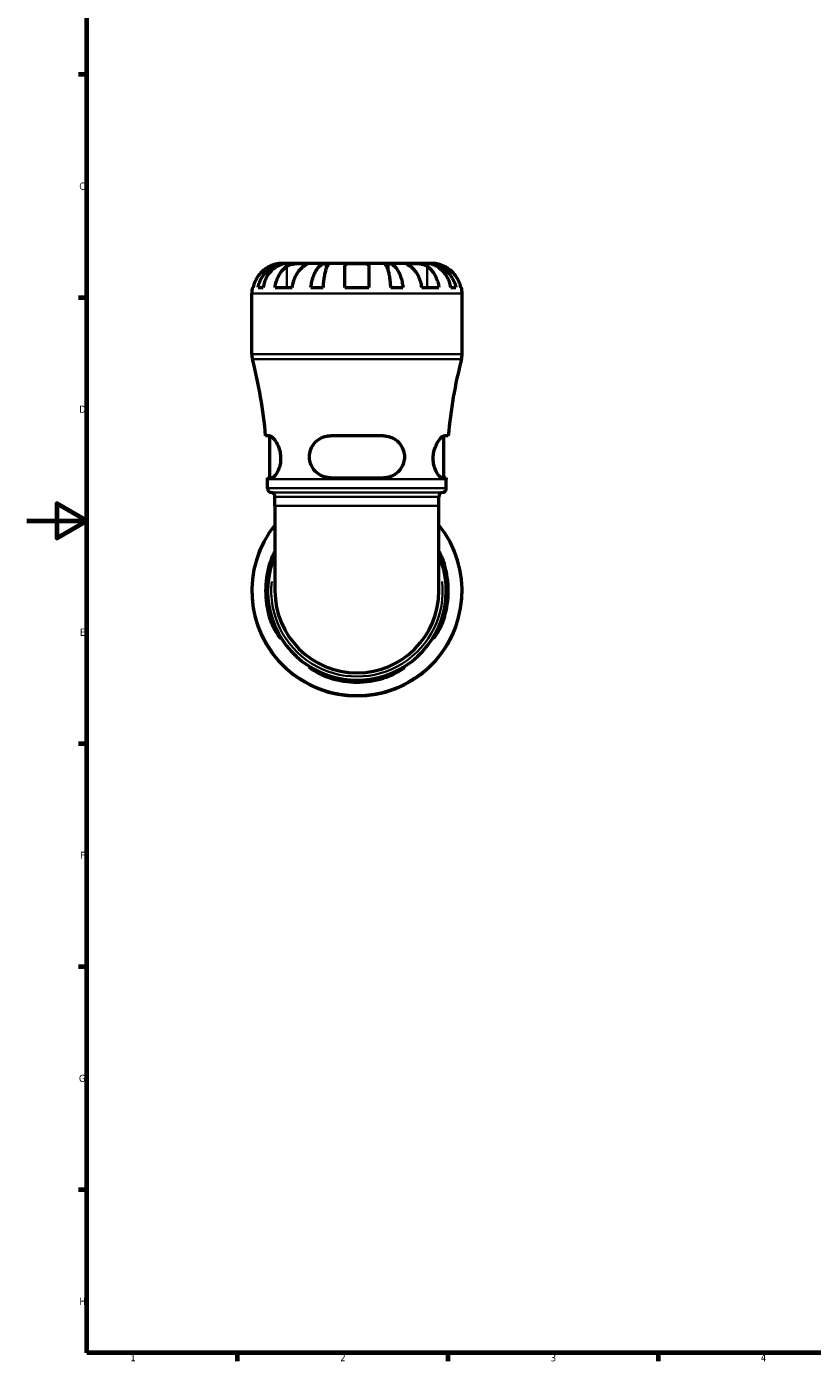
# Model space of a CAD drawing. Header units: millimetres. Extents: x 0 to 903, y 0 to 963.
# Tile 1 of 10: x 0 to 262, y 17 to 461. Entities that reach past the tile are written whole.
import ezdxf

# ---------------------------------------------------------------- set-up
doc = ezdxf.new("R2010")
doc.units = ezdxf.units.MM
for name, color, linetype, lineweight in [('Border (ANSI)', 7, 'Continuous', 70), ('Visible (ANSI)', 7, 'Continuous', 50), ('Visible Narrow (ANSI)', 7, 'Continuous', 35)]:
    doc.layers.add(name, color=color, linetype=linetype, lineweight=lineweight)
doc.styles.add('Note Text (ANSI)', font='tahoma.ttf')

# ---------------------------------------------------------------- blocks, each defined once
blk = doc.blocks.new('Borders Default Border')
at = {"layer": 'Border (ANSI)'}
for p, q in [((20, 445.5), (17.2, 445.5)), ((20, 371.25), (17.2, 371.25)), ((20, 222.75), (17.2, 222.75)), ((20, 148.5), (17.2, 148.5)), ((20, 74.25), (17.2, 74.25)), ((70.08, 20), (70.08, 17.2)), ((140.17, 20), (140.17, 17.2)), ((210.25, 20), (210.25, 17.2))]:
    blk.add_line(p, q, dxfattribs=at)
at = {"layer": 'Border (ANSI)', "flags": 128}
for points in [[(20, 20), (20, 574), (821, 574), (821, 20), (20, 20)], [(0, 297), (20, 297), (10, 302.77), (10, 291.23), (20, 297)]]:
    blk.add_lwpolyline(points, dxfattribs=at)
at = {"layer": 'Border (ANSI)', "color": 5, "true_color": 0x0000ff, "char_height": 2.4, "attachment_point": 7, "style": 'Note Text (ANSI)'}
for s, insert in [('C', (17.51, 407.13)), ('D', (17.52, 332.93)), ('E', (17.71, 258.68)), ('F', (17.78, 184.43)), ('G', (17.4, 110.13)), ('H', (17.53, 35.93)), ('1', (34.5, 17.2)), ('2', (104.4, 17.2)), ('3', (174.46, 17.15)), ('4', (244.45, 17.2))]:
    blk.add_mtext(s, dxfattribs=dict(at, insert=insert))

msp = doc.modelspace()

# ---------------------------------------------------------------- linework, layer by layer
at = {"layer": 'Visible (ANSI)'}
for p, q in [((86.57, 382.68), (84.96, 382.68)), ((87.18, 382.68), (86.57, 382.68)), ((86.57, 382.68), (86.57, 382.65)), ((92.28, 382.68), (87.18, 382.68)), ((99.66, 382.68), (92.28, 382.68)), ((101.14, 382.68), (99.66, 382.68)), ((99.66, 382.68), (99.66, 380.77)), ((109.96, 382.68), (101.14, 382.68)), ((118.78, 382.68), (109.96, 382.68)), ((120.26, 382.68), (118.78, 382.68)), ((127.64, 382.68), (120.26, 382.68)), ((120.26, 382.68), (120.26, 380.77)), ((132.74, 382.68), (127.64, 382.68)), ((133.35, 382.68), (132.74, 382.68)), ((134.96, 382.68), (133.35, 382.68)), ((133.35, 382.68), (133.35, 382.65)), ((105.96, 374.68), (105.96, 381.72)), ((113.96, 381.72), (113.96, 374.68)), ((75.16, 374.68), (75.39, 374.68)), ((77.04, 374.68), (78.7, 374.68)), ((82.69, 374.68), (88.34, 374.68)), ((94.66, 374.68), (98.67, 374.68)), ((105.96, 374.68), (113.96, 374.68)), ((121.25, 374.68), (125.25, 374.68)), ((131.57, 374.68), (137.23, 374.68)), ((141.21, 374.68), (142.88, 374.68)), ((144.53, 374.68), (144.76, 374.68)), ((74.96, 352.49), (74.96, 372.68)), ((144.96, 352.49), (144.96, 372.68)), ((80.86, 325.3), (79.56, 325.3)), ((81.01, 311.3), (81.01, 325.29)), ((118.76, 325.3), (101.16, 325.3)), ((138.91, 311.3), (138.91, 325.29)), ((140.36, 325.3), (139.06, 325.3)), ((80.21, 311.3), (81.54, 311.3)), ((101.16, 311.3), (118.76, 311.3)), ((138.38, 311.3), (139.71, 311.3)), ((80.21, 307.8), (80.21, 310.84)), ((139.71, 307.8), (139.71, 310.84)), ((82.66, 301.96), (82.66, 305.02)), ((137.26, 301.96), (137.26, 305.02)), ((82.66, 301.96), (82.66, 273.68)), ((137.26, 273.68), (137.26, 301.96))]:
    msp.add_line(p, q, dxfattribs=at)
for centre, radius, start, end in [((84.96, 372.68), 10, 168.463, 180), ((134.96, 372.68), 10, 0, 11.537), ((81.96, 352.49), 7, 180, 194.3696), ((137.96, 352.49), 7, 345.6304, 0), ((-80.6, 310.84), 160.81, 5.1589, 14.3696), ((300.52, 310.84), 160.81, 165.6304, 174.8411), ((-80.6, 310.84), 160.81, 0, 0.1639), ((300.52, 310.84), 160.81, 179.8361, 180), ((81.61, 307.8), 1.4, 180, 262.8192), ((138.31, 307.8), 1.4, 277.1808, 0), ((81.26, 305.02), 1.4, 0, 82.8192), ((138.66, 305.02), 1.4, 97.1808, 180), ((109.96, 273.68), 35, 141.2606, 38.7394), ((109.96, 273.68), 29.75, 156.5845, 23.4155), ((109.96, 273.68), 30.4, 163.1744, 196.8256), ((109.96, 273.68), 29.75, 162.795, 197.205), ((109.96, 273.68), 29.75, 342.795, 17.205), ((109.96, 273.68), 30.4, 343.1744, 16.8256), ((109.96, 273.68), 27.3, 180, 0), ((109.96, 273.68), 29.75, 252.795, 287.205), ((109.96, 273.68), 30.4, 253.1744, 286.8256)]:
    msp.add_arc(centre, radius, start, end, dxfattribs=at)
for points, knots in [([(77.04, 374.68), (77.17, 375.32), (77.36, 375.95), (77.81, 377.07), (78.12, 377.67), (78.84, 378.79), (79.26, 379.31), (80.11, 380.18), (80.61, 380.61), (81.7, 381.36), (82.28, 381.68), (83.39, 382.15), (84.02, 382.35), (85.31, 382.62), (85.97, 382.68), (86.57, 382.68)], [0.189718, 0.189718, 0.189718, 0.189718, 0.369803, 0.369803, 0.554984, 0.554984, 0.740165, 0.740165, 0.925816, 0.925816, 1.111467, 1.111467, 1.297825, 1.297825, 1.484183, 1.484183, 1.484183, 1.484183]), ([(87.18, 382.68), (86.64, 382.68), (86.06, 382.62), (84.91, 382.35), (84.35, 382.15), (83.37, 381.68), (82.85, 381.36), (81.88, 380.61), (81.43, 380.18), (80.68, 379.31), (80.3, 378.79), (79.66, 377.67), (79.39, 377.07), (78.99, 375.95), (78.82, 375.32), (78.7, 374.68)], [4.459382, 4.459382, 4.459382, 4.459382, 4.64574, 4.64574, 4.832098, 4.832098, 5.017749, 5.017749, 5.2034, 5.2034, 5.388581, 5.388581, 5.573762, 5.573762, 5.753847, 5.753847, 5.753847, 5.753847]), ([(84.96, 382.68), (84.96, 382.68), (84.92, 382.68), (84.74, 382.67), (84.6, 382.67), (84.15, 382.64), (83.8, 382.6), (83.13, 382.47), (82.84, 382.4), (82.3, 382.25), (82.06, 382.17), (81.57, 381.99), (81.33, 381.89), (81.04, 381.76), (81, 381.74), (80.96, 381.72)], [-2.7780414, -2.7780414, -2.7780414, -2.7780414, -2.6767215, -2.6767215, -2.5655813, -2.5655813, -2.4096011, -2.4096011, -2.3051939, -2.3051939, -2.2261755, -2.2261755, -2.1445049, -2.1445049, -2.1308178, -2.1308178, -2.1308178, -2.1308178]), ([(86.62, 381.72), (86.71, 381.78), (86.8, 381.83), (87.1, 381.99), (87.31, 382.09), (87.79, 382.27), (88.05, 382.34), (88.7, 382.49), (89.1, 382.56), (90.01, 382.65), (90.51, 382.66), (91.46, 382.68), (91.91, 382.68), (92.28, 382.68)], [-0.644345, -0.644345, -0.644345, -0.644345, -0.6030859, -0.6030859, -0.5200799, -0.5200799, -0.4327391, -0.4327391, -0.3100066, -0.3100066, -0.15869, -0.15869, 0, 0, 0, 0]), ([(92.28, 382.68), (92.49, 382.68), (92.68, 382.68), (93, 382.68), (93.14, 382.67), (93.38, 382.66), (93.45, 382.64), (93.45, 382.55), (93.39, 382.48), (93.19, 382.33), (93.08, 382.25), (92.82, 382.07), (92.67, 381.97), (92.43, 381.82), (92.36, 381.77), (92.28, 381.72)], [0, 0, 0, 0, 0.0888491, 0.0888491, 0.1837965, 0.1837965, 0.314197, 0.314197, 0.4378467, 0.4378467, 0.5241128, 0.5241128, 0.6076526, 0.6076526, 0.6434969, 0.6434969, 0.6434969, 0.6434969]), ([(94.66, 374.68), (94.73, 375.32), (94.83, 375.95), (95.07, 377.07), (95.23, 377.67), (95.61, 378.79), (95.83, 379.31), (96.27, 380.18), (96.54, 380.61), (97.11, 381.36), (97.41, 381.68), (97.99, 382.15), (98.32, 382.35), (99, 382.62), (99.34, 382.68), (99.66, 382.68)], [0.189718, 0.189718, 0.189718, 0.189718, 0.369803, 0.369803, 0.554984, 0.554984, 0.740165, 0.740165, 0.925816, 0.925816, 1.111467, 1.111467, 1.297825, 1.297825, 1.484183, 1.484183, 1.484183, 1.484183]), ([(101.14, 382.68), (100.98, 382.68), (100.81, 382.62), (100.48, 382.35), (100.31, 382.15), (100.03, 381.68), (99.88, 381.36), (99.6, 380.61), (99.47, 380.18), (99.25, 379.31), (99.14, 378.79), (98.95, 377.67), (98.87, 377.07), (98.75, 375.95), (98.7, 375.32), (98.67, 374.68)], [4.459382, 4.459382, 4.459382, 4.459382, 4.64574, 4.64574, 4.832098, 4.832098, 5.017749, 5.017749, 5.2034, 5.2034, 5.388581, 5.388581, 5.573762, 5.573762, 5.753847, 5.753847, 5.753847, 5.753847]), ([(105.96, 381.72), (105.96, 381.81), (105.97, 381.9), (106.03, 382.05), (106.07, 382.12), (106.2, 382.26), (106.29, 382.33), (106.6, 382.49), (106.87, 382.55), (107.54, 382.65), (107.96, 382.66), (108.91, 382.68), (109.43, 382.68), (109.96, 382.68)], [-0.6479836, -0.6479836, -0.6479836, -0.6479836, -0.5812922, -0.5812922, -0.5195743, -0.5195743, -0.4431699, -0.4431699, -0.3085364, -0.3085364, -0.1588124, -0.1588124, 0, 0, 0, 0]), ([(109.96, 382.68), (110.33, 382.68), (110.71, 382.68), (111.48, 382.67), (111.87, 382.67), (112.55, 382.62), (112.85, 382.59), (113.32, 382.48), (113.5, 382.41), (113.72, 382.26), (113.79, 382.19), (113.89, 382.05), (113.92, 381.98), (113.95, 381.84), (113.96, 381.78), (113.96, 381.72)], [0, 0, 0, 0, 0.1127497, 0.1127497, 0.240462, 0.240462, 0.3630761, 0.3630761, 0.4698265, 0.4698265, 0.5368083, 0.5368083, 0.5973812, 0.5973812, 0.6407273, 0.6407273, 0.6407273, 0.6407273]), ([(121.25, 374.68), (121.21, 375.32), (121.16, 375.95), (121.05, 377.07), (120.97, 377.67), (120.78, 378.79), (120.67, 379.31), (120.45, 380.18), (120.32, 380.61), (120.04, 381.36), (119.89, 381.68), (119.6, 382.15), (119.44, 382.35), (119.11, 382.62), (118.94, 382.68), (118.78, 382.68)], [0.189718, 0.189718, 0.189718, 0.189718, 0.369803, 0.369803, 0.554984, 0.554984, 0.740165, 0.740165, 0.925816, 0.925816, 1.111467, 1.111467, 1.297825, 1.297825, 1.484183, 1.484183, 1.484183, 1.484183]), ([(120.26, 382.68), (120.58, 382.68), (120.92, 382.62), (121.59, 382.35), (121.92, 382.15), (122.51, 381.68), (122.81, 381.36), (123.38, 380.61), (123.65, 380.18), (124.09, 379.31), (124.31, 378.79), (124.69, 377.67), (124.85, 377.07), (125.09, 375.95), (125.19, 375.32), (125.25, 374.68)], [4.459382, 4.459382, 4.459382, 4.459382, 4.64574, 4.64574, 4.832098, 4.832098, 5.017749, 5.017749, 5.2034, 5.2034, 5.388581, 5.388581, 5.573762, 5.573762, 5.753847, 5.753847, 5.753847, 5.753847]), ([(127.64, 381.72), (127.55, 381.78), (127.46, 381.83), (127.22, 381.99), (127.07, 382.09), (126.82, 382.27), (126.71, 382.34), (126.52, 382.49), (126.46, 382.56), (126.47, 382.65), (126.57, 382.66), (126.97, 382.68), (127.26, 382.68), (127.64, 382.68)], [-0.644345, -0.644345, -0.644345, -0.644345, -0.6030859, -0.6030859, -0.5200799, -0.5200799, -0.4327391, -0.4327391, -0.3100066, -0.3100066, -0.15869, -0.15869, 0, 0, 0, 0]), ([(127.64, 382.68), (127.85, 382.68), (128.08, 382.68), (128.6, 382.68), (128.88, 382.67), (129.59, 382.66), (130.02, 382.64), (130.87, 382.55), (131.27, 382.48), (131.92, 382.33), (132.17, 382.25), (132.64, 382.07), (132.86, 381.97), (133.14, 381.82), (133.22, 381.77), (133.29, 381.72)], [0, 0, 0, 0, 0.0888491, 0.0888491, 0.1837965, 0.1837965, 0.314197, 0.314197, 0.4378467, 0.4378467, 0.5241128, 0.5241128, 0.6076526, 0.6076526, 0.6434969, 0.6434969, 0.6434969, 0.6434969]), ([(141.21, 374.68), (141.1, 375.32), (140.93, 375.95), (140.53, 377.07), (140.26, 377.67), (139.61, 378.79), (139.24, 379.31), (138.49, 380.18), (138.04, 380.61), (137.07, 381.36), (136.55, 381.68), (135.56, 382.15), (135, 382.35), (133.86, 382.62), (133.27, 382.68), (132.74, 382.68)], [0.189718, 0.189718, 0.189718, 0.189718, 0.369803, 0.369803, 0.554984, 0.554984, 0.740165, 0.740165, 0.925816, 0.925816, 1.111467, 1.111467, 1.297825, 1.297825, 1.484183, 1.484183, 1.484183, 1.484183]), ([(133.35, 382.68), (133.95, 382.68), (134.61, 382.62), (135.89, 382.35), (136.52, 382.15), (137.63, 381.68), (138.22, 381.36), (139.3, 380.61), (139.81, 380.18), (140.66, 379.31), (141.08, 378.79), (141.8, 377.67), (142.11, 377.07), (142.56, 375.95), (142.75, 375.32), (142.88, 374.68)], [4.459382, 4.459382, 4.459382, 4.459382, 4.64574, 4.64574, 4.832098, 4.832098, 5.017749, 5.017749, 5.2034, 5.2034, 5.388581, 5.388581, 5.573762, 5.573762, 5.753847, 5.753847, 5.753847, 5.753847]), ([(138.96, 381.72), (138.81, 381.79), (138.66, 381.85), (138.28, 382.01), (138.04, 382.1), (137.55, 382.27), (137.3, 382.34), (136.7, 382.49), (136.37, 382.56), (135.74, 382.65), (135.46, 382.66), (135.06, 382.68), (134.96, 382.68), (134.96, 382.68)], [-0.6400853, -0.6400853, -0.6400853, -0.6400853, -0.5922218, -0.5922218, -0.5159504, -0.5159504, -0.4323561, -0.4323561, -0.3086303, -0.3086303, -0.1584496, -0.1584496, 0, 0, 0, 0]), ([(80.96, 381.72), (80.52, 381.51), (80.08, 381.26), (79.09, 380.61), (78.57, 380.17), (77.69, 379.3), (77.25, 378.78), (76.5, 377.66), (76.19, 377.06), (75.72, 375.94), (75.52, 375.32), (75.39, 374.68)], [4.9026438, 4.9026438, 4.9026438, 4.9026438, 5.0422451, 5.0422451, 5.2285491, 5.2285491, 5.4138041, 5.4138041, 5.599059, 5.599059, 5.7785999, 5.7785999, 5.7785999, 5.7785999]), ([(82.69, 374.68), (82.78, 375.32), (82.92, 375.94), (83.25, 377.06), (83.47, 377.66), (84, 378.78), (84.31, 379.3), (84.93, 380.17), (85.3, 380.61), (86, 381.26), (86.31, 381.51), (86.62, 381.72)], [0.1897242, 0.1897242, 0.1897242, 0.1897242, 0.3692652, 0.3692652, 0.5545201, 0.5545201, 0.7397751, 0.7397751, 0.9260791, 0.9260791, 1.0656804, 1.0656804, 1.0656804, 1.0656804]), ([(92.28, 381.72), (91.97, 381.51), (91.66, 381.26), (90.96, 380.61), (90.59, 380.17), (89.97, 379.3), (89.66, 378.78), (89.13, 377.66), (88.91, 377.06), (88.58, 375.94), (88.44, 375.32), (88.34, 374.68)], [4.9026438, 4.9026438, 4.9026438, 4.9026438, 5.0422451, 5.0422451, 5.2285491, 5.2285491, 5.4138041, 5.4138041, 5.599059, 5.599059, 5.7785999, 5.7785999, 5.7785999, 5.7785999]), ([(131.57, 374.68), (131.48, 375.32), (131.34, 375.94), (131.01, 377.06), (130.79, 377.66), (130.26, 378.78), (129.95, 379.3), (129.33, 380.17), (128.96, 380.61), (128.26, 381.26), (127.95, 381.51), (127.64, 381.72)], [0.1897242, 0.1897242, 0.1897242, 0.1897242, 0.3692652, 0.3692652, 0.5545201, 0.5545201, 0.7397751, 0.7397751, 0.9260791, 0.9260791, 1.0656804, 1.0656804, 1.0656804, 1.0656804]), ([(133.29, 381.72), (133.6, 381.51), (133.92, 381.26), (134.62, 380.61), (134.99, 380.17), (135.61, 379.3), (135.91, 378.78), (136.44, 377.66), (136.67, 377.06), (137, 375.94), (137.14, 375.32), (137.23, 374.68)], [4.9026438, 4.9026438, 4.9026438, 4.9026438, 5.0422451, 5.0422451, 5.2285491, 5.2285491, 5.4138041, 5.4138041, 5.599059, 5.599059, 5.7785999, 5.7785999, 5.7785999, 5.7785999]), ([(144.53, 374.68), (144.39, 375.32), (144.2, 375.94), (143.73, 377.06), (143.42, 377.66), (142.66, 378.78), (142.23, 379.3), (141.35, 380.17), (140.83, 380.61), (139.84, 381.26), (139.4, 381.51), (138.96, 381.72)], [0.1897242, 0.1897242, 0.1897242, 0.1897242, 0.3692652, 0.3692652, 0.5545201, 0.5545201, 0.7397751, 0.7397751, 0.9260791, 0.9260791, 1.0656804, 1.0656804, 1.0656804, 1.0656804]), ([(80.86, 325.3), (80.97, 325.3), (81.09, 325.27), (81.54, 325.07), (81.91, 324.76), (82.68, 323.85), (83.08, 323.24), (83.77, 321.84), (84.06, 321.08), (84.41, 319.62), (84.51, 318.96), (84.58, 317.64), (84.56, 317.01), (84.38, 315.65), (84.2, 314.96), (83.7, 313.57), (83.35, 312.92), (82.63, 311.9), (82.25, 311.55), (81.78, 311.33), (81.66, 311.3), (81.54, 311.3)], [-2.478817, -2.478817, -2.478817, -2.478817, -2.362469, -2.362469, -2.075259, -2.075259, -1.778881, -1.778881, -1.511061, -1.511061, -1.308502, -1.308502, -1.115672, -1.115672, -0.880548, -0.880548, -0.585404, -0.585404, -0.278626, -0.278626, -0.157819, -0.157819, -0.157819, -0.157819]), ([(101.16, 311.3), (100.87, 311.3), (100.58, 311.32), (99.45, 311.46), (98.63, 311.72), (97.03, 312.57), (96.27, 313.2), (95.17, 314.6), (94.78, 315.3), (94.32, 316.68), (94.2, 317.32), (94.14, 318.63), (94.2, 319.27), (94.53, 320.7), (94.85, 321.44), (95.82, 322.94), (96.53, 323.64), (98.13, 324.68), (99, 325.03), (100.34, 325.27), (100.75, 325.3), (101.16, 325.3)], [-2.460433, -2.460433, -2.460433, -2.460433, -2.369365, -2.369365, -2.098864, -2.098864, -1.785783, -1.785783, -1.538029, -1.538029, -1.342004, -1.342004, -1.144731, -1.144731, -0.892129, -0.892129, -0.572577, -0.572577, -0.270296, -0.270296, -0.140742, -0.140742, -0.140742, -0.140742]), ([(118.76, 325.3), (119.13, 325.3), (119.49, 325.27), (120.75, 325.07), (121.59, 324.76), (123.12, 323.85), (123.81, 323.24), (124.86, 321.84), (125.24, 321.08), (125.67, 319.62), (125.76, 318.96), (125.76, 317.64), (125.67, 317.01), (125.28, 315.65), (124.96, 314.96), (124, 313.57), (123.33, 312.92), (121.75, 311.9), (120.85, 311.55), (119.52, 311.33), (119.14, 311.3), (118.76, 311.3)], [-2.478817, -2.478817, -2.478817, -2.478817, -2.362469, -2.362469, -2.075259, -2.075259, -1.778881, -1.778881, -1.511061, -1.511061, -1.308502, -1.308502, -1.115672, -1.115672, -0.880548, -0.880548, -0.585404, -0.585404, -0.278626, -0.278626, -0.157819, -0.157819, -0.157819, -0.157819]), ([(138.38, 311.3), (138.29, 311.3), (138.19, 311.32), (137.81, 311.46), (137.48, 311.72), (136.78, 312.57), (136.4, 313.2), (135.83, 314.6), (135.62, 315.3), (135.39, 316.68), (135.34, 317.32), (135.37, 318.63), (135.45, 319.27), (135.75, 320.7), (136, 321.44), (136.66, 322.94), (137.09, 323.64), (137.92, 324.68), (138.31, 325.03), (138.8, 325.27), (138.93, 325.3), (139.06, 325.3)], [-2.460433, -2.460433, -2.460433, -2.460433, -2.369365, -2.369365, -2.098864, -2.098864, -1.785783, -1.785783, -1.538029, -1.538029, -1.342004, -1.342004, -1.144731, -1.144731, -0.892129, -0.892129, -0.572577, -0.572577, -0.270296, -0.270296, -0.140742, -0.140742, -0.140742, -0.140742]), ([(80.86, 282.48), (80.97, 282.85), (81.09, 283.21), (81.54, 284.47), (81.91, 285.31), (82.41, 286.31), (82.54, 286.54), (82.66, 286.77)], [-2.4788168, -2.4788168, -2.4788168, -2.4788168, -2.362469, -2.362469, -2.0752588, -2.0752588, -1.9822933, -1.9822933, -1.9822933, -1.9822933]), ([(82.66, 285.51), (82.4, 284.91), (82.15, 284.28), (81.78, 283.24), (81.66, 282.86), (81.54, 282.48)], [-0.4913861, -0.4913861, -0.4913861, -0.4913861, -0.2786263, -0.2786263, -0.1578194, -0.1578194, -0.1578194, -0.1578194]), ([(137.26, 286.77), (137.34, 286.61), (137.43, 286.45), (137.92, 285.51), (138.31, 284.63), (138.8, 283.3), (138.93, 282.89), (139.06, 282.48)], [-0.6369543, -0.6369543, -0.6369543, -0.6369543, -0.5725768, -0.5725768, -0.2702961, -0.2702961, -0.1407422, -0.1407422, -0.1407422, -0.1407422]), ([(138.38, 282.48), (138.29, 282.77), (138.19, 283.05), (137.84, 284.1), (137.55, 284.83), (137.26, 285.51)], [-2.4604327, -2.4604327, -2.4604327, -2.4604327, -2.3693645, -2.3693645, -2.1271113, -2.1271113, -2.1271113, -2.1271113]), ([(81.54, 264.88), (81.63, 264.59), (81.72, 264.3), (82.11, 263.17), (82.43, 262.35), (83.14, 260.75), (83.52, 259.98), (84.09, 258.89), (84.3, 258.5), (84.53, 258.04), (84.57, 257.92), (84.54, 257.85), (84.47, 257.92), (84.17, 258.25), (83.92, 258.57), (83.26, 259.54), (82.83, 260.25), (82, 261.85), (81.61, 262.72), (81.12, 264.06), (80.98, 264.47), (80.86, 264.88)], [-2.460433, -2.460433, -2.460433, -2.460433, -2.369365, -2.369365, -2.098864, -2.098864, -1.785783, -1.785783, -1.538029, -1.538029, -1.342004, -1.342004, -1.144731, -1.144731, -0.892129, -0.892129, -0.572577, -0.572577, -0.270296, -0.270296, -0.140742, -0.140742, -0.140742, -0.140742]), ([(139.06, 264.88), (138.95, 264.51), (138.83, 264.14), (138.38, 262.89), (138.01, 262.05), (137.24, 260.51), (136.83, 259.83), (136.15, 258.78), (135.86, 258.39), (135.51, 257.97), (135.4, 257.88), (135.34, 257.88), (135.36, 257.97), (135.54, 258.35), (135.72, 258.68), (136.22, 259.64), (136.56, 260.31), (137.29, 261.88), (137.66, 262.79), (138.13, 264.11), (138.26, 264.49), (138.38, 264.88)], [-2.478817, -2.478817, -2.478817, -2.478817, -2.362469, -2.362469, -2.075259, -2.075259, -1.778881, -1.778881, -1.511061, -1.511061, -1.308502, -1.308502, -1.115672, -1.115672, -0.880548, -0.880548, -0.585404, -0.585404, -0.278626, -0.278626, -0.157819, -0.157819, -0.157819, -0.157819]), ([(101.16, 244.58), (100.79, 244.69), (100.42, 244.81), (99.17, 245.26), (98.33, 245.63), (96.79, 246.4), (96.11, 246.8), (95.06, 247.49), (94.67, 247.78), (94.25, 248.13), (94.16, 248.23), (94.16, 248.3), (94.25, 248.27), (94.63, 248.1), (94.96, 247.92), (95.92, 247.42), (96.59, 247.07), (98.16, 246.35), (99.07, 245.97), (100.39, 245.5), (100.78, 245.38), (101.16, 245.26)], [-2.478817, -2.478817, -2.478817, -2.478817, -2.362469, -2.362469, -2.075259, -2.075259, -1.778881, -1.778881, -1.511061, -1.511061, -1.308502, -1.308502, -1.115672, -1.115672, -0.880548, -0.880548, -0.585404, -0.585404, -0.278626, -0.278626, -0.157819, -0.157819, -0.157819, -0.157819]), ([(118.76, 245.26), (119.05, 245.35), (119.34, 245.44), (120.47, 245.83), (121.28, 246.15), (122.89, 246.86), (123.65, 247.24), (124.75, 247.81), (125.13, 248.02), (125.6, 248.25), (125.72, 248.29), (125.78, 248.26), (125.72, 248.19), (125.39, 247.89), (125.06, 247.64), (124.09, 246.98), (123.39, 246.54), (121.79, 245.72), (120.91, 245.33), (119.58, 244.84), (119.17, 244.7), (118.76, 244.58)], [-2.460433, -2.460433, -2.460433, -2.460433, -2.369365, -2.369365, -2.098864, -2.098864, -1.785783, -1.785783, -1.538029, -1.538029, -1.342004, -1.342004, -1.144731, -1.144731, -0.892129, -0.892129, -0.572577, -0.572577, -0.270296, -0.270296, -0.140742, -0.140742, -0.140742, -0.140742])]:
    msp.add_open_spline(points, degree=3, knots=knots, dxfattribs=at)
at = {"layer": 'Visible Narrow (ANSI)'}
for p, q in [((86.62, 381.37), (86.62, 375.03)), ((133.29, 381.37), (133.29, 375.03)), ((144.53, 372.68), (75.39, 372.68)), ((75.39, 352.49), (144.53, 352.49)), ((144.31, 350.75), (75.61, 350.75)), ((139.34, 310.84), (80.57, 310.84)), ((80.57, 307.8), (139.34, 307.8)), ((81.78, 306.41), (138.13, 306.41)), ((136.92, 305.02), (82.99, 305.02)), ((136.92, 301.96), (82.99, 301.96)), ((80.89, 282.48), (81.51, 282.48)), ((138.41, 282.48), (139.02, 282.48)), ((81.51, 264.88), (80.89, 264.88)), ((139.02, 264.88), (138.41, 264.88)), ((101.16, 244.61), (101.16, 245.22)), ((118.76, 245.22), (118.76, 244.61))]:
    msp.add_line(p, q, dxfattribs=at)
for radius, start, end in [(34.78, 154.5412, 25.4588), (28.53, 173.8329, 6.1671)]:
    msp.add_arc((109.96, 273.68), radius, start, end, dxfattribs=at)

# ---------------------------------------------------------------- block references
msp.add_blockref('Borders Default Border', (0, 0))

doc.saveas('drawing.dxf')
